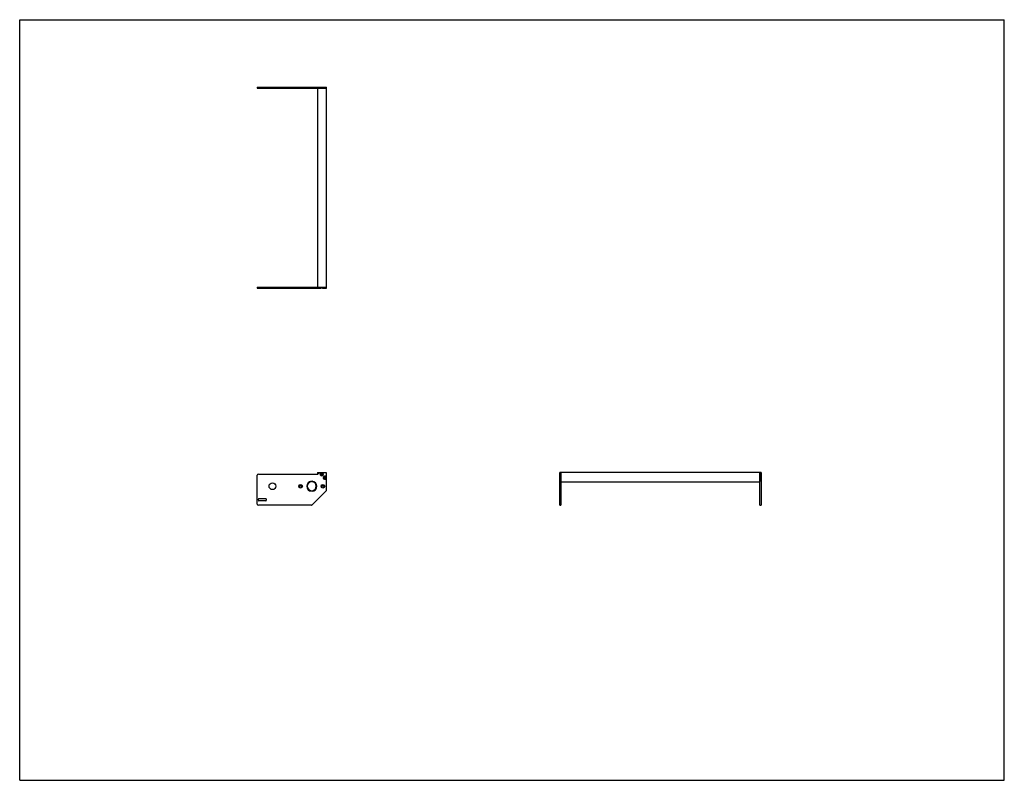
# Model space of a CAD drawing. Header units: inches. Extents: x 0 to 110, y 0 to 85.
import ezdxf

# ---------------------------------------------------------------- set-up
doc = ezdxf.new("R2010")
doc.units = ezdxf.units.IN
doc.header["$LTSCALE"] = 6.05
doc.header["$MEASUREMENT"] = 0
doc.layers.get('0').update_dxf_attribs({"linetype": 'CONTINUOUS'})
for name, color, linetype in [('350537_BL0', 7, 'CONTINUOUS'), ('350538_BL4', 7, 'CONTINUOUS'), ('350539_WW_350539_22_BL3', 7, 'CONTINUOUS'), ('9304XXM_930410M_BL1', 7, 'CONTINUOUS'), ('9304XXM_930410M_BL2', 7, 'CONTINUOUS'), ('9304XXM_930410M_BL5', 7, 'CONTINUOUS'), ('9304XXM_930410M_BL6', 7, 'CONTINUOUS')]:
    doc.layers.add(name, color=color, linetype=linetype)

# ---------------------------------------------------------------- blocks, each defined once
blk = doc.blocks.new('350537_BL0', base_point=(43.5, 42.92))
at = {"layer": '350537_BL0', "color": 7, "linetype": 'CONTINUOUS'}
for p, q in [((26.54, 55.11), (33.26, 55.11)), ((26.54, 55.11), (26.54, 54.98)), ((33.32, 55.11), (33.32, 54.98)), ((33.49, 55.11), (34.26, 55.11)), ((34.26, 54.98), (34.26, 55.11)), ((26.54, 54.98), (33.65, 54.98)), ((33.83, 54.98), (33.65, 54.98)), ((33.83, 54.98), (34.26, 54.98)), ((26.67, 34.22), (33.32, 34.22)), ((33.47, 34.37), (33.32, 34.22)), ((33.49, 34.38), (34.23, 34.38)), ((34.26, 32.39), (34.26, 34.35)), ((60.33, 33.91), (60.33, 34.38)), ((60.46, 34.38), (60.33, 34.38)), ((60.46, 34.38), (60.46, 30.73)), ((26.54, 30.86), (26.54, 34.1)), ((32.6, 33.42), (32.6, 33.36)), ((32.66, 33.36), (32.66, 33.42)), ((60.33, 33.73), (60.33, 33.91)), ((60.33, 30.73), (60.33, 33.73)), ((32.6, 32.36), (32.6, 32.3)), ((32.66, 32.3), (32.66, 32.36)), ((32.69, 30.77), (34.22, 32.3)), ((26.67, 31.29), (26.67, 31.42)), ((26.73, 31.48), (27.48, 31.48)), ((27.48, 31.23), (26.73, 31.23)), ((27.54, 31.42), (27.54, 31.29)), ((32.6, 30.73), (26.67, 30.73)), ((60.33, 30.73), (60.46, 30.73))]:
    blk.add_line(p, q, dxfattribs=at)
for centre, radius in [((28.23, 32.86), 0.375), ((31.38, 32.86), 0.205), ((33.88, 32.86), 0.205), ((31.38, 32.86), 0.108), ((33.88, 32.86), 0.108)]:
    blk.add_circle(centre, radius, dxfattribs=at)
for centre, radius, start, end in [((26.67, 34.1), 0.125, 90, 180), ((33.49, 34.35), 0.03, 90, 135), ((33.74, 34.22), 0.185, 120.1537, 59.8463), ((34.23, 34.35), 0.03, 0, 90), ((32.63, 32.86), 0.562, 93.0572, 266.9428), ((32.63, 32.86), 0.5, 93.4398, 266.5602), ((32.63, 32.86), 0.562, 273.0572, 86.9428), ((32.63, 32.86), 0.5, 273.4398, 86.5602), ((34.1, 33.82), 0.185, 30.1537, 329.8463), ((34.14, 32.39), 0.125, 315, 360), ((26.67, 30.86), 0.125, 180, 270), ((26.73, 31.42), 0.06, 90, 180), ((26.73, 31.29), 0.06, 180, 270), ((27.48, 31.42), 0.06, 0, 90), ((27.48, 31.29), 0.06, 270, 360), ((32.6, 30.86), 0.125, 270, 315)]:
    blk.add_arc(centre, radius, start, end, dxfattribs=at)
for points, knots in [([(33.8, 55), (33.79, 55), (33.77, 55.01), (33.74, 55.01), (33.71, 55.01), (33.69, 55), (33.69, 55)], [0, 0, 0, 0, 0.250004, 0.499997, 0.749985, 1, 1, 1, 1]), ([(33.69, 55), (33.68, 55), (33.67, 54.99), (33.66, 54.99), (33.65, 54.98)], [0, 0, 0, 0, 0.250206, 1, 1, 1, 1]), ([(33.83, 54.98), (33.82, 54.99), (33.81, 54.99), (33.8, 55), (33.8, 55)], [0, 0, 0, 0, 0.749795, 1, 1, 1, 1]), ([(60.36, 33.82), (60.36, 33.83), (60.35, 33.85), (60.35, 33.87), (60.35, 33.88)], [0, 0, 0, 0, 0.499985, 1, 1, 1, 1]), ([(60.35, 33.77), (60.35, 33.78), (60.35, 33.79), (60.36, 33.81), (60.36, 33.82)], [0, 0, 0, 0, 0.500025, 1, 1, 1, 1])]:
    blk.add_open_spline(points, degree=3, knots=knots, dxfattribs=at)
for points in [[(60.35, 33.88), (60.34, 33.89), (60.34, 33.9), (60.33, 33.91)], [(60.33, 33.73), (60.34, 33.74), (60.34, 33.75), (60.35, 33.77)]]:
    blk.add_open_spline(points, degree=3, dxfattribs=at)
blk = doc.blocks.new('9304XXM_930410M_BL1', base_point=(33.74, 44.53))
at = {"layer": '9304XXM_930410M_BL1', "color": 7, "linetype": 'CONTINUOUS'}
for p, q in [((33.8, 55), (33.69, 55)), ((33.69, 34.25), (33.74, 34.28)), ((33.69, 34.19), (33.69, 34.25)), ((33.74, 34.16), (33.69, 34.19)), ((33.74, 34.28), (33.79, 34.25)), ((33.79, 34.19), (33.74, 34.16)), ((33.79, 34.25), (33.79, 34.19))]:
    blk.add_line(p, q, dxfattribs=at)
for radius in [0.157, 0.0568]:
    blk.add_circle((33.74, 34.22), radius, dxfattribs=at)
blk = doc.blocks.new('9304XXM_930410M_BL2', base_point=(47.14, 33.82))
at = {"layer": '9304XXM_930410M_BL2', "color": 7, "linetype": 'CONTINUOUS'}
for p, q in [((34.05, 33.85), (34.1, 33.88)), ((34.05, 33.79), (34.05, 33.85)), ((34.1, 33.76), (34.05, 33.79)), ((34.1, 33.88), (34.15, 33.85)), ((34.15, 33.79), (34.1, 33.76)), ((34.15, 33.85), (34.15, 33.79)), ((60.35, 33.77), (60.35, 33.88))]:
    blk.add_line(p, q, dxfattribs=at)
for radius in [0.157, 0.0568]:
    blk.add_circle((34.1, 33.82), radius, dxfattribs=at)
blk = doc.blocks.new('350539_WW_350539_22_BL3', base_point=(57.98, 55.34))
at = {"layer": '350539_WW_350539_22_BL3', "color": 7, "linetype": 'CONTINUOUS'}
for p, q in [((33.26, 77.34), (33.26, 55.11)), ((33.26, 77.34), (34.26, 77.34)), ((34.26, 55.11), (34.26, 77.34)), ((33.26, 55.11), (34.26, 55.11)), ((33.29, 34.38), (33.49, 34.38)), ((60.46, 33.4), (60.46, 34.38)), ((82.69, 34.38), (60.46, 34.38)), ((82.69, 34.38), (82.69, 33.4)), ((60.46, 33.34), (82.69, 33.34))]:
    blk.add_line(p, q, dxfattribs=at)
for centre, radius, start, end in [((33.29, 34.35), 0.03, 90, 246.0797), ((32.63, 32.86), 1.6, 62.2174, 66.0797)]:
    blk.add_arc(centre, radius, start, end, dxfattribs=at)
blk = doc.blocks.new('350538_BL4', base_point=(54.68, 54.1))
at = {"layer": '350538_BL4', "color": 7, "linetype": 'CONTINUOUS'}
for p, q in [((26.54, 77.47), (26.54, 77.34)), ((26.54, 77.47), (33.65, 77.47)), ((26.54, 77.34), (33.26, 77.34)), ((33.32, 77.47), (33.32, 77.34)), ((33.47, 77.34), (34.26, 77.34)), ((33.65, 77.47), (33.83, 77.47)), ((33.83, 77.47), (34.26, 77.47)), ((34.26, 77.34), (34.26, 77.47)), ((82.82, 34.38), (82.69, 34.38)), ((82.69, 30.73), (82.69, 34.38)), ((82.82, 34.38), (82.82, 33.91)), ((82.82, 33.91), (82.82, 33.73)), ((82.82, 33.73), (82.82, 30.73)), ((82.69, 30.73), (82.82, 30.73))]:
    blk.add_line(p, q, dxfattribs=at)
for points, knots in [([(33.65, 77.47), (33.66, 77.46), (33.67, 77.46), (33.68, 77.45), (33.69, 77.45)], [0, 0, 0, 0, 0.749794, 1, 1, 1, 1]), ([(33.69, 77.45), (33.69, 77.45), (33.71, 77.45), (33.74, 77.44), (33.77, 77.45), (33.79, 77.45), (33.8, 77.45)], [0, 0, 0, 0, 0.250015, 0.500003, 0.749996, 1, 1, 1, 1]), ([(33.8, 77.45), (33.8, 77.45), (33.81, 77.46), (33.82, 77.46), (33.83, 77.47)], [0, 0, 0, 0, 0.250205, 1, 1, 1, 1]), ([(82.8, 33.88), (82.8, 33.87), (82.79, 33.85), (82.79, 33.83), (82.79, 33.82)], [0, 0, 0, 0, 0.500015, 1, 1, 1, 1]), ([(82.79, 33.82), (82.79, 33.81), (82.79, 33.79), (82.8, 33.78), (82.8, 33.77)], [0, 0, 0, 0, 0.499975, 1, 1, 1, 1])]:
    blk.add_open_spline(points, degree=3, knots=knots, dxfattribs=at)
for points in [[(82.82, 33.91), (82.81, 33.9), (82.8, 33.89), (82.8, 33.88)], [(82.8, 33.77), (82.8, 33.75), (82.81, 33.74), (82.82, 33.73)]]:
    blk.add_open_spline(points, degree=3, dxfattribs=at)
blk = doc.blocks.new('9304XXM_930410M_BL5', base_point=(33.74, 77.45))
at = {"layer": '9304XXM_930410M_BL5', "color": 7, "linetype": 'CONTINUOUS'}
blk.add_line((33.69, 77.45), (33.8, 77.45), dxfattribs=at)
blk = doc.blocks.new('9304XXM_930410M_BL6', base_point=(82.8, 33.82))
at = {"layer": '9304XXM_930410M_BL6', "color": 7, "linetype": 'CONTINUOUS'}
blk.add_line((82.8, 33.88), (82.8, 33.77), dxfattribs=at)

msp = doc.modelspace()

# ---------------------------------------------------------------- linework, layer by layer
at = {"color": 7, "linetype": 'CONTINUOUS'}
for p, q in [((0, 0), (0, 85)), ((0, 85), (110, 85)), ((110, 0), (110, 85)), ((0, 0), (110, 0))]:
    msp.add_line(p, q, dxfattribs=at)

# ---------------------------------------------------------------- block references
at = {"layer": '350537_BL0'}
msp.add_blockref('350537_BL0', (43.5, 42.92), dxfattribs=at)
at = {"layer": '350538_BL4'}
msp.add_blockref('350538_BL4', (54.68, 54.1), dxfattribs=at)
at = {"layer": '350539_WW_350539_22_BL3'}
msp.add_blockref('350539_WW_350539_22_BL3', (57.98, 55.34), dxfattribs=at)
at = {"layer": '9304XXM_930410M_BL1'}
msp.add_blockref('9304XXM_930410M_BL1', (33.74, 44.53), dxfattribs=at)
at = {"layer": '9304XXM_930410M_BL2'}
msp.add_blockref('9304XXM_930410M_BL2', (47.14, 33.82), dxfattribs=at)
at = {"layer": '9304XXM_930410M_BL5'}
msp.add_blockref('9304XXM_930410M_BL5', (33.74, 77.45), dxfattribs=at)
at = {"layer": '9304XXM_930410M_BL6'}
msp.add_blockref('9304XXM_930410M_BL6', (82.8, 33.82), dxfattribs=at)

doc.saveas('drawing.dxf')
